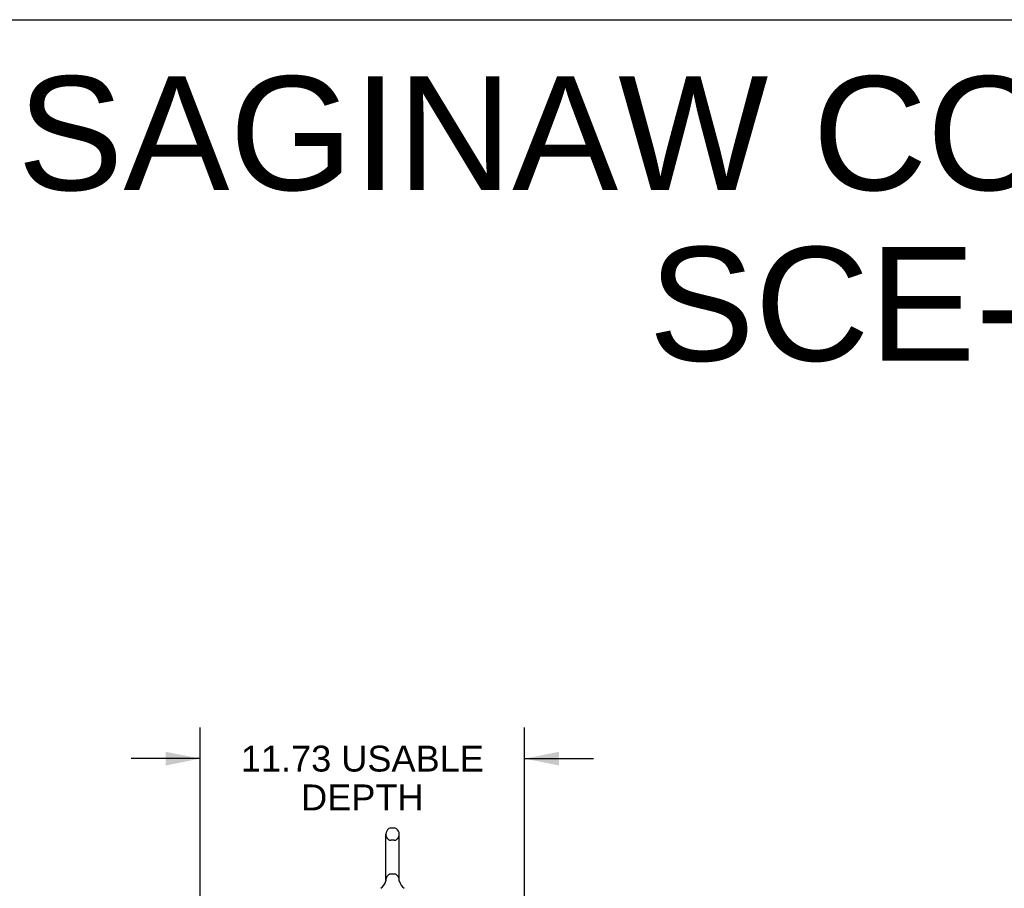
# Model space of a CAD drawing. Header units: inches. Extents: x 0 to 212, y 0 to 137.
# Tile 28 of 31: x 106 to 142, y 106 to 137. Entities that reach past the tile are written whole.
import ezdxf

# ---------------------------------------------------------------- set-up
doc = ezdxf.new("R2010")
doc.units = ezdxf.units.IN
doc.header["$LTSCALE"] = 11.654639
doc.header["$MEASUREMENT"] = 0
doc.linetypes.add('HIDDEN', pattern=[0.2, 0.1, -0.1])
doc.layers.get('0').update_dxf_attribs({"linetype": 'CONTINUOUS'})
doc.layers.add('DEFAULT_2', color=8, linetype='HIDDEN')
doc.layers.add('DIMENSIONS', color=7, linetype='CONTINUOUS')
doc.styles.get("Standard").update_dxf_attribs({"font": 'arial.ttf'})
doc.dimstyles.new('DIMSTYLE_1', dxfattribs={"dimtxt": 0.934864, "dimasz": 1.246485, "dimexe": 0.09, "dimexo": 0.07, "dimgap": 0.0375, "dimtad": 0, "dimtih": 1, "dimtoh": 1, "dimzin": 4, "dimdsep": 46, "dimtxsty": 'Standard', "dimblk": '_FILLED', "dimblk1": '_FILLED', "dimblk2": '_FILLED', "dimcen": 0.09, "dimazin": 1, "dimtfac": 1, "dimtdec": 3, "dimtofl": 0, "dimtmove": 0, "dimatfit": 3, "dimldrblk": '_FILLED', "dimfxl": 0, "dimtolj": 1, "dimtzin": 4, "dimarcsym": 0})

# ---------------------------------------------------------------- blocks, each defined once
blk = doc.blocks.new('_FILLED')
at = {"color": 0, "linetype": 'ByBlock'}
blk.add_solid([(0, 0), (-1, 0.2), (-1, -0.2)], dxfattribs=at)
blk = doc.blocks.new('*D14')
at = {"layer": 'DIMENSIONS', "color": 2, "linetype": 'Continuous'}
for p, q in [((112.472, 105.359), (112.472, 111.521)), ((124.197, 102.324), (124.197, 111.521)), ((112.472, 110.399), (109.979, 110.399)), ((124.197, 110.399), (126.69, 110.399))]:
    blk.add_line(p, q, dxfattribs=at)
at = {"layer": 'DIMENSIONS', "color": 2, "linetype": 'Continuous', "xscale": 1.2464854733, "yscale": 1.2464854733, "zscale": 1.2464854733}
blk.add_blockref('_FILLED', (112.472, 110.399), dxfattribs=at)
at = {"layer": 'DIMENSIONS', "color": 2, "linetype": 'Continuous', "xscale": 1.2464854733, "yscale": 1.2464854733, "zscale": 1.2464854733, "rotation": 180}
blk.add_blockref('_FILLED', (124.197, 110.399), dxfattribs=at)
at = {"layer": 'DIMENSIONS', "color": 2, "linetype": 'Continuous', "insert": (118.335, 110.867), "char_height": 0.93486, "width": 8.77174, "attachment_point": 2, "line_spacing_factor": 0.9}
blk.add_mtext('11.73 USABLE\\PDEPTH', dxfattribs=at)

msp = doc.modelspace()

# ---------------------------------------------------------------- linework, layer by layer
at = {"color": 7, "linetype": 'Continuous'}
for p, q in [((0, 137.113), (211.903, 137.113)), ((119.49, 107.891), (119.363, 107.891)), ((119.185, 106.005), (119.185, 107.668)), ((119.668, 106.005), (119.668, 107.668)), ((119.179, 105.961), (119.179, 105.961)), ((119.184, 105.98), (119.183, 105.979)), ((119.183, 105.979), (119.183, 105.978)), ((119.183, 105.979), (119.183, 105.977)), ((119.183, 105.978), (119.183, 105.977)), ((119.183, 105.977), (119.183, 105.976)), ((119.183, 105.976), (119.183, 105.975)), ((119.183, 105.975), (119.183, 105.975)), ((119.183, 105.975), (119.183, 105.974)), ((119.185, 105.989), (119.184, 105.987)), ((119.185, 105.988), (119.184, 105.987)), ((119.184, 105.987), (119.184, 105.987)), ((119.184, 105.987), (119.184, 105.986)), ((119.184, 105.986), (119.184, 105.985)), ((119.184, 105.985), (119.184, 105.985)), ((119.184, 105.985), (119.184, 105.984)), ((119.184, 105.984), (119.184, 105.983)), ((119.184, 105.984), (119.184, 105.983)), ((119.184, 105.983), (119.184, 105.982)), ((119.184, 105.982), (119.184, 105.982)), ((119.184, 105.982), (119.184, 105.981)), ((119.184, 105.981), (119.184, 105.98)), ((119.184, 105.981), (119.184, 105.98)), ((119.184, 105.98), (119.184, 105.979)), ((119.185, 106.001), (119.185, 106.005)), ((119.185, 106.001), (119.185, 106)), ((119.185, 106), (119.185, 105.999)), ((119.185, 105.999), (119.185, 105.999)), ((119.185, 105.999), (119.185, 105.998)), ((119.185, 105.998), (119.185, 105.997)), ((119.185, 105.998), (119.185, 105.997)), ((119.185, 105.997), (119.185, 105.997)), ((119.185, 105.997), (119.185, 105.996)), ((119.185, 105.996), (119.185, 105.995)), ((119.185, 105.995), (119.185, 105.994)), ((119.185, 105.995), (119.185, 105.993)), ((119.185, 105.994), (119.185, 105.993)), ((119.185, 105.993), (119.185, 105.992)), ((119.185, 105.992), (119.185, 105.991)), ((119.185, 105.992), (119.185, 105.991)), ((119.185, 105.991), (119.185, 105.99)), ((119.185, 105.99), (119.185, 105.989)), ((119.185, 105.99), (119.185, 105.989)), ((119.185, 105.989), (119.185, 105.988)), ((119.668, 106.005), (119.668, 106.001)), ((119.668, 106), (119.668, 106.001)), ((119.668, 106.001), (119.668, 106.001)), ((119.668, 105.995), (119.668, 105.996)), ((119.668, 105.994), (119.668, 105.995)), ((119.668, 105.993), (119.668, 105.994)), ((119.668, 105.992), (119.668, 105.993)), ((119.668, 105.993), (119.668, 105.993)), ((119.668, 105.991), (119.668, 105.992)), ((119.668, 105.992), (119.668, 105.992)), ((119.668, 105.99), (119.668, 105.991)), ((119.668, 105.989), (119.668, 105.99)), ((119.668, 105.99), (119.668, 105.99)), ((119.668, 105.988), (119.668, 105.989)), ((119.668, 105.989), (119.668, 105.989)), ((119.668, 105.987), (119.668, 105.988)), ((119.668, 105.988), (119.668, 105.988)), ((119.668, 105.986), (119.668, 105.987)), ((119.669, 105.985), (119.668, 105.986)), ((119.668, 105.985), (119.668, 105.986)), ((119.669, 105.984), (119.669, 105.985)), ((119.669, 105.983), (119.669, 105.984)), ((119.669, 105.982), (119.669, 105.983)), ((119.669, 105.982), (119.669, 105.983)), ((119.669, 105.981), (119.669, 105.982)), ((119.669, 105.98), (119.669, 105.981)), ((119.669, 105.979), (119.669, 105.98)), ((119.669, 105.979), (119.669, 105.98)), ((119.669, 105.978), (119.669, 105.979)), ((119.67, 105.977), (119.669, 105.978)), ((119.67, 105.977), (119.67, 105.978)), ((119.67, 105.976), (119.67, 105.977)), ((119.67, 105.975), (119.67, 105.976)), ((119.67, 105.974), (119.67, 105.975)), ((119.674, 105.961), (119.673, 105.961)), ((119.674, 105.961), (119.674, 105.961))]:
    msp.add_line(p, q, dxfattribs=at)
for points in [[(119.668, 105.995), (119.668, 105.995), (119.668, 105.996), (119.668, 105.997), (119.668, 105.997), (119.668, 105.998), (119.668, 105.999), (119.668, 105.999), (119.668, 106)], [(119.668, 105.997), (119.668, 105.997), (119.668, 105.998), (119.668, 105.999), (119.668, 105.999), (119.668, 106)]]:
    msp.add_lwpolyline(points, dxfattribs=at)
for centre, radius, start, end in [((119.426, 107.668), 0.241, 123.1848, 180), ((119.363, 107.766), 0.125, 90, 123.1848), ((119.49, 107.766), 0.125, 56.8152, 90), ((119.426, 107.668), 0.241, 0, 56.8152), ((118.703, 106.112), 0.5, 306.7414, 344.6791), ((120.15, 106.112), 0.5, 195.3209, 233.2586)]:
    msp.add_arc(centre, radius, start, end, dxfattribs=at)
at = {"layer": 'DEFAULT_2', "color": 8, "linetype": 'HIDDEN'}
for p, q in [((119.49, 107.446), (119.363, 107.446)), ((119.49, 106.228), (119.363, 106.228)), ((119.179, 105.962), (119.179, 105.961)), ((119.179, 105.961), (119.179, 105.961)), ((119.179, 105.961), (119.179, 105.961)), ((119.179, 105.96), (119.179, 105.961)), ((119.179, 105.96), (119.179, 105.961)), ((119.674, 105.961), (119.674, 105.96))]:
    msp.add_line(p, q, dxfattribs=at)
for centre, radius, start, end in [((119.426, 107.668), 0.241, 180, 236.8152), ((119.363, 107.571), 0.125, 236.8152, 270), ((119.49, 107.571), 0.125, 270, 303.1848), ((119.426, 107.668), 0.241, 303.1848, 360), ((119.426, 106.005), 0.241, 123.1848, 180), ((119.363, 106.103), 0.125, 90, 123.1848), ((119.49, 106.103), 0.125, 56.8152, 90), ((119.426, 106.005), 0.241, 0, 56.8152)]:
    msp.add_arc(centre, radius, start, end, dxfattribs=at)

# ---------------------------------------------------------------- texts
at = {"layer": 'DIMENSIONS', "color": 2, "linetype": 'Continuous', "insert": (157.906, 135.067), "char_height": 4.1134, "width": 103.89016, "attachment_point": 2, "line_spacing_factor": 0.9}
msp.add_mtext('SAGINAW CONTROL & ENGINEERING\\PSCE-60XEL6112SSLP', dxfattribs=at)

# ---------------------------------------------------------------- dimensions: what is measured, and where the dimension line sits
at = {"layer": 'DIMENSIONS', "color": 2, "linetype": 'Continuous'}
dim = msp.add_linear_dim(base=(112.472390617, 110.399486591), p1=(124.197390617, 102.254267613), p2=(112.472390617, 105.289017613), angle=180, text='<> USABLE\\PDEPTH', dimstyle='DIMSTYLE_1', dxfattribs=at)
dim.commit()
dim.dimension.update_dxf_attribs({"geometry": '*D14', "text_midpoint": (118.334890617, 109.698338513), "dimtype": 160})

doc.saveas('drawing.dxf')
